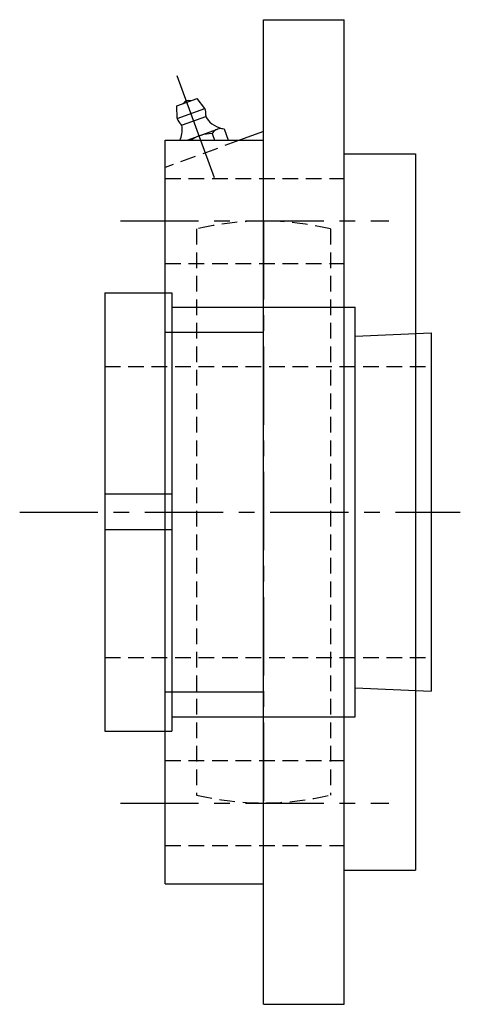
# Model space of a CAD drawing. Extents: x -120 to 249, y -120 to 249.
# Tile 8 of 8: x 151 to 249, y -110 to 110. Entities that reach past the tile are written whole.
import ezdxf

# ---------------------------------------------------------------- set-up
doc = ezdxf.new("R2010")
doc.units = 0
doc.header["$LTSCALE"] = 14
doc.linetypes.add('CENTER', pattern=[2, 1.25, -0.25, 0.25, -0.25])
doc.linetypes.add('HIDDEN', pattern=[0.375, 0.25, -0.125])
doc.layers.get('0').update_dxf_attribs({"linetype": 'CONTINUOUS'})
doc.layers.add('CENTER', color=1, linetype='CENTER')
doc.layers.add('HIDDEN', color=3, linetype='HIDDEN')

msp = doc.modelspace()

# ---------------------------------------------------------------- linework, layer by layer
for p, q in [((205.5, 110), (223.5, 110)), ((205.5, -110), (205.5, 110)), ((223.5, -110), (223.5, 110)), ((186.14, 90.73), (190.65, 92.37)), ((186.22, 87.89), (186.14, 90.73)), ((192.42, 90.14), (190.65, 92.37)), ((186.22, 87.89), (192.42, 90.14)), ((192.55, 88.33), (187.29, 86.42)), ((188.44, 83.05), (195.2, 85.52)), ((194.02, 84.55), (194.56, 83.05)), ((196.71, 85.58), (197.63, 83.05)), ((205.5, 85.01), (200.13, 83.05)), ((183.5, -83.05), (183.5, 83.05)), ((183.5, 83.05), (205.5, 83.05)), ((223.5, 80), (239.5, 80)), ((239.5, 80), (239.5, -80)), ((170, 49), (170, -49)), ((170, 49), (185, 49)), ((185, 49), (185, -49)), ((185, 45.75), (226, 45.75)), ((226, -45.75), (226, 45.75)), ((183.5, 40.21), (205.5, 40.21)), ((226, 39.29), (243, 40)), ((243, 40), (243, -40)), ((185, 4), (170, 4)), ((185, -4), (170, -4)), ((226, -39.29), (243, -40)), ((183.5, -40.21), (205.5, -40.21)), ((185, -45.75), (226, -45.75)), ((170, -49), (185, -49)), ((223.5, -80), (239.5, -80)), ((183.5, -83.05), (205.5, -83.05)), ((205.5, -110), (223.5, -110))]:
    msp.add_line(p, q)
for centre, radius, start, end in [((188.84, 90.34), 1.59, 74.1961, 145.8039), ((189.32, 89.01), 3.3, 352.9467, 20), ((193.39, 88.51), 0.8, 172.9467, 215.2157), ((197.64, 91.51), 6, 215.2157, 261.1446), ((189.32, 89.01), 3.3, 200, 227.0533), ((181.34, 85.58), 6, 335.1002, 4.7843), ((186.53, 86.01), 0.8, 4.7843, 47.0533), ((194.04, 76.03), 8.51, 90.1808, 124.4611), ((195.99, 83.34), 2.32, 71.4811, 148.5189)]:
    msp.add_arc(centre, radius, start, end)
at = {"layer": 'CENTER', "linetype": 'CONTINUOUS'}
msp.add_line((194.55, 74.64), (186.24, 97.47), dxfattribs=at)
at = {"layer": 'CENTER'}
for p, q in [((205.5, -75), (205.5, 75)), ((173.5, 65.05), (233.5, 65.05)), ((205.5, 65), (205.5, -65)), ((151, 0), (249.5, 0)), ((173.5, -65.05), (233.5, -65.05))]:
    msp.add_line(p, q, dxfattribs=at)
at = {"layer": 'HIDDEN'}
for p, q in [((200.13, 83.05), (183.5, 77)), ((183.5, 74.55), (223.5, 74.55)), ((190.5, 63.25), (190.5, -63.25)), ((220.5, 63.25), (220.5, -63.25)), ((183.5, 55.55), (223.5, 55.55)), ((170, 32.5), (243, 32.5)), ((170, -32.5), (243, -32.5)), ((183.5, -55.55), (223.5, -55.55)), ((183.5, -74.55), (223.5, -74.55))]:
    msp.add_line(p, q, dxfattribs=at)
for start, end in [(76.6576, 103.3424), (256.6576, 283.3424)]:
    msp.add_arc((205.5, 0), 65, start, end, dxfattribs=at)

doc.saveas('drawing.dxf')
